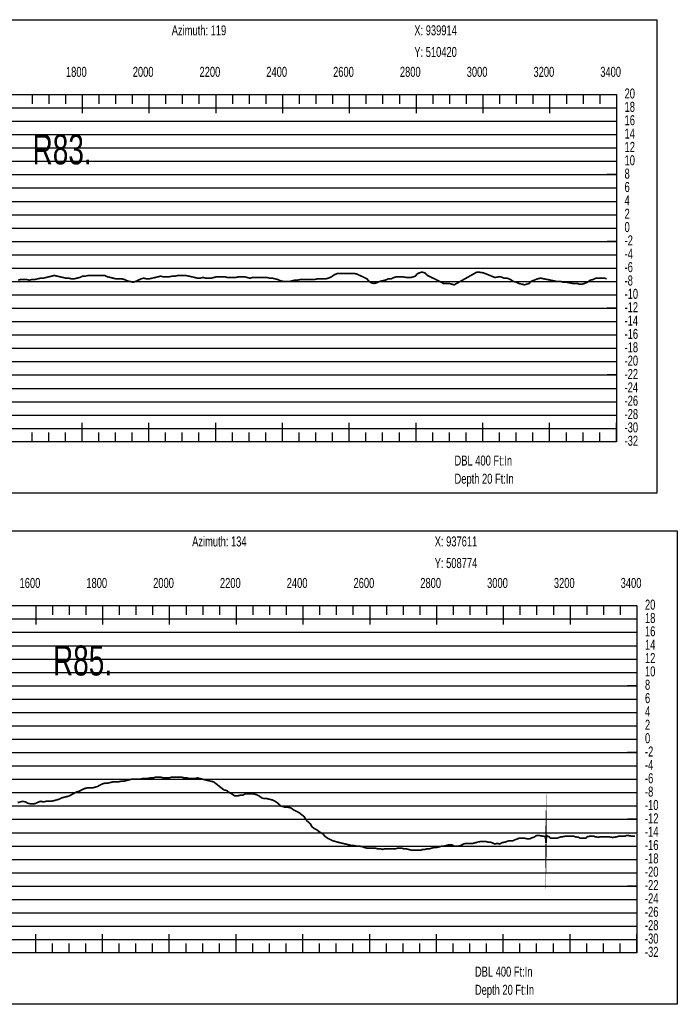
# Model space of a CAD drawing. Header units: inches. Extents: x 471865 to 538526, y 1054316 to 1102451.
# Tile 103 of 131: x 522497 to 524466, y 1075582 to 1078531. Entities that reach past the tile are written whole.
import ezdxf

# ---------------------------------------------------------------- set-up
doc = ezdxf.new("R2010")
doc.units = ezdxf.units.IN
doc.header["$MEASUREMENT"] = 0
for name, color, linetype in [('LABELS', 7, 'Continuous'), ('X_Gr1', 7, 'Continuous'), ('XSECTION', 7, 'Continuous')]:
    doc.layers.add(name, color=color, linetype=linetype)
doc.styles.get("Standard").update_dxf_attribs({"font": 'arial.ttf'})

msp = doc.modelspace()

# ---------------------------------------------------------------- linework, layer by layer
at = {"layer": 'X_Gr1', "color": 6, "linetype": 'Continuous', "lineweight": 18, "true_color": 0xff00ff, "transparency": 33554687, "const_width": 5}
for points in [[(522492.4293435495, 1077750.788173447), (522500.7163335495, 1077752.788173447), (522509.0293035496, 1077752.788173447), (522517.2812835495, 1077752.788173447), (522525.6429135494, 1077750.788173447), (522534.0172135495, 1077752.788173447), (522542.5541035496, 1077752.788173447), (522550.8891335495, 1077754.788173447), (522559.1695135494, 1077756.788173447), (522567.5924835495, 1077756.788173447), (522575.9691035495, 1077758.788173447), (522584.4136735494, 1077760.788173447), (522592.4987935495, 1077762.788173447), (522600.5049935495, 1077764.788173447), (522608.9659935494, 1077762.788173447), (522617.7131535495, 1077760.788173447), (522626.4905635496, 1077758.788173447), (522634.9345135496, 1077756.788173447), (522643.2052535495, 1077756.788173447), (522651.5635735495, 1077754.788173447), (522659.8555635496, 1077754.788173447), (522668.3098735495, 1077756.788173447), (522676.7575735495, 1077758.788173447), (522685.2195535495, 1077762.788173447), (522693.5522635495, 1077762.788173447), (522701.6771235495, 1077764.788173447), (522710.0771435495, 1077764.788173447), (522718.4251135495, 1077764.788173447), (522726.5774535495, 1077764.788173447), (522734.7594435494, 1077764.788173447), (522742.9348235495, 1077764.788173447), (522751.4510935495, 1077764.788173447), (522759.9496735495, 1077760.788173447), (522768.2833635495, 1077758.788173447), (522776.6367835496, 1077756.788173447), (522784.9782435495, 1077754.788173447), (522793.6745135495, 1077754.788173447), (522802.1729335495, 1077754.788173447), (522810.4761835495, 1077752.788173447), (522818.8100635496, 1077748.788173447), (522827.2228635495, 1077746.788173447), (522835.6699435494, 1077744.788173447), (522844.0539835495, 1077746.788173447), (522852.2553535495, 1077750.788173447), (522860.3297535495, 1077754.788173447), (522868.3698735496, 1077756.788173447), (522876.7138235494, 1077754.788173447), (522885.2116935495, 1077754.788173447), (522893.9104435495, 1077756.788173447), (522902.6750835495, 1077758.788173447), (522910.8619735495, 1077760.788173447), (522918.7879735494, 1077762.788173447), (522926.7380035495, 1077760.788173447), (522935.2910435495, 1077760.788173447), (522944.4161035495, 1077760.788173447), (522953.4279735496, 1077762.788173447), (522962.3093135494, 1077762.788173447), (522970.6862935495, 1077764.788173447), (522978.7251735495, 1077764.788173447), (522986.5925435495, 1077764.788173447), (522994.5167035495, 1077764.788173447), (523003.2665635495, 1077762.788173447), (523012.3432835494, 1077760.788173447), (523021.0365435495, 1077758.788173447), (523029.2331235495, 1077756.788173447), (523037.2774835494, 1077756.788173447), (523045.6106635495, 1077758.788173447), (523053.8511735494, 1077756.788173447), (523061.9950735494, 1077756.788173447), (523070.3375335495, 1077756.788173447), (523078.5010835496, 1077758.788173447), (523086.6296235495, 1077760.788173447), (523094.6088835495, 1077760.788173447), (523102.6530535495, 1077760.788173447), (523110.8137235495, 1077760.788173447), (523118.7841335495, 1077758.788173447), (523126.8424835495, 1077758.788173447), (523135.0460035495, 1077758.788173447), (523143.6082435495, 1077758.788173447), (523152.6125235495, 1077760.788173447), (523161.5591335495, 1077760.788173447), (523170.1892235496, 1077760.788173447), (523178.0707835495, 1077758.788173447), (523185.8537735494, 1077756.788173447), (523194.1251335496, 1077758.788173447), (523202.5210435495, 1077758.788173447), (523211.0805135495, 1077758.788173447), (523219.8012335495, 1077758.788173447), (523228.5139135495, 1077758.788173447), (523236.9907035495, 1077758.788173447), (523245.0560835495, 1077756.788173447), (523253.0261135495, 1077756.788173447), (523261.1399635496, 1077754.788173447), (523269.3993335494, 1077752.788173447), (523277.9732535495, 1077748.788173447), (523286.8404835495, 1077746.788173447), (523295.9056435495, 1077746.788173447), (523304.6023435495, 1077746.788173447), (523312.9865535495, 1077748.788173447), (523321.2574635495, 1077750.788173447), (523329.4177435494, 1077750.788173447), (523337.7815935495, 1077752.788173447), (523346.3763335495, 1077752.788173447), (523355.0633935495, 1077752.788173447), (523363.5966135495, 1077752.788173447), (523371.9110235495, 1077752.788173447), (523380.2986235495, 1077752.788173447), (523388.6114935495, 1077754.788173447), (523396.8633835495, 1077754.788173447), (523405.1362535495, 1077754.788173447), (523413.3558235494, 1077754.788173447), (523421.8312835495, 1077756.788173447), (523430.3563735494, 1077760.788173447), (523438.9187835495, 1077766.788173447), (523447.7330635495, 1077770.788173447), (523456.5377035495, 1077770.788173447), (523469.1912135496, 1077770.788173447), (523473.2296235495, 1077770.788173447), (523481.4986635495, 1077770.788173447), (523490.1544735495, 1077770.788173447), (523498.7819835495, 1077770.788173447), (523507.3086135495, 1077768.788173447), (523515.6816735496, 1077764.788173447), (523523.9331335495, 1077760.788173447), (523536.8510135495, 1077754.788173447), (523541.3138735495, 1077748.788173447), (523549.7365835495, 1077742.788173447), (523557.7212735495, 1077740.788173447), (523565.7186435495, 1077742.788173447), (523574.1618035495, 1077746.788173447), (523582.8721835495, 1077748.788173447), (523591.7041635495, 1077750.788173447), (523600.4421335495, 1077754.788173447), (523609.0354535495, 1077754.788173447), (523617.5328035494, 1077758.788173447), (523625.7123035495, 1077760.788173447), (523637.8510235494, 1077760.788173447), (523642.0440735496, 1077760.788173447), (523655.2328435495, 1077758.788173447), (523659.8669435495, 1077758.788173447), (523668.9838035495, 1077758.788173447), (523681.9249635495, 1077762.788173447), (523685.8972935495, 1077768.788173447), (523693.6333935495, 1077772.788173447), (523701.5394035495, 1077774.788173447), (523709.8218135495, 1077772.788173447), (523718.3400235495, 1077764.788173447), (523758.5998935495, 1077744.788173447), (523766.2614535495, 1077740.788173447), (523774.3342535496, 1077740.788173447), (523783.3222835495, 1077740.788173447), (523797.9235835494, 1077736.788173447), (523865.6485235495, 1077774.788173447), (523870.3231735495, 1077774.788173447), (523884.9304035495, 1077772.788173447), (523890.1236935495, 1077770.788173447), (523900.2419735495, 1077766.788173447), (523910.1162235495, 1077762.788173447), (523919.5172735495, 1077758.788173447), (523933.0919935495, 1077760.788173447), (523937.6591335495, 1077760.788173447), (523946.9873335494, 1077756.788173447), (523956.4528635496, 1077756.788173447), (523965.9383835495, 1077752.788173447), (523975.2035535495, 1077746.788173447), (523983.8256035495, 1077744.788173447), (523991.9209935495, 1077740.788173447), (523999.9587835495, 1077738.788173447), (524008.3288135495, 1077736.788173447), (524022.3597735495, 1077740.788173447), (524027.4239535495, 1077746.788173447), (524037.5352335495, 1077750.788173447), (524047.3299235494, 1077754.788173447), (524056.8616635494, 1077756.788173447), (524066.6132135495, 1077754.788173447), (524076.4669835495, 1077752.788173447), (524086.2634335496, 1077750.788173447), (524095.6734835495, 1077748.788173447), (524104.7177335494, 1077746.788173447), (524118.3693635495, 1077746.788173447), (524123.1610235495, 1077744.788173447), (524133.2226135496, 1077744.788173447), (524143.4704535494, 1077742.788173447), (524153.3369835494, 1077740.788173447), (524167.4519835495, 1077740.788173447), (524171.9332135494, 1077738.788173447), (524180.3639935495, 1077738.788173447), (524188.4514135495, 1077740.788173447), (524196.8391835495, 1077744.788173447), (524205.6029435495, 1077750.788173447), (524214.2882235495, 1077752.788173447), (524222.2689035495, 1077756.788173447), (524232.2346635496, 1077756.788173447), (524235.4145335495, 1077756.788173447), (524245.1192135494, 1077756.788173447), (524248.3871935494, 1077756.788173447), (524254.6497535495, 1077754.788173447)], [(522490.7291096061, 1076186.141047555), (522498.4577896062, 1076188.141047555), (522506.2854596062, 1076190.141047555), (522514.1838396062, 1076188.141047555), (522522.1387996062, 1076184.141047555), (522529.9381796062, 1076182.141047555), (522537.6527196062, 1076182.141047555), (522545.4379596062, 1076184.141047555), (522553.1383596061, 1076188.141047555), (522560.7538996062, 1076190.141047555), (522568.3270096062, 1076188.141047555), (522575.9849796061, 1076190.141047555), (522583.9611396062, 1076190.141047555), (522591.8878096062, 1076190.141047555), (522599.6094096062, 1076192.141047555), (522607.0269596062, 1076194.141047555), (522614.4586596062, 1076196.141047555), (522622.0529796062, 1076200.141047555), (522629.7957996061, 1076202.141047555), (522637.6729696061, 1076204.141047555), (522645.2672996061, 1076206.141047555), (522652.6212096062, 1076210.141047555), (522659.9397696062, 1076214.141047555), (522667.2229696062, 1076218.141047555), (522674.8102196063, 1076220.141047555), (522682.6944596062, 1076224.141047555), (522690.7625496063, 1076228.141047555), (522698.9366996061, 1076230.141047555), (522706.9199396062, 1076230.141047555), (522714.6203296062, 1076230.141047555), (522721.9883896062, 1076232.141047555), (522729.1725896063, 1076234.141047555), (522736.5123596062, 1076238.141047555), (522744.0006196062, 1076242.141047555), (522751.7080796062, 1076244.141047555), (522759.4226196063, 1076244.141047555), (522767.3068596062, 1076246.141047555), (522775.6365796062, 1076248.141047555), (522783.9733696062, 1076248.141047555), (522792.1970196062, 1076248.141047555), (522800.1378296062, 1076250.141047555), (522807.9513596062, 1076250.141047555), (522815.8214596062, 1076252.141047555), (522823.7905496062, 1076254.141047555), (522831.7737796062, 1076256.141047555), (522839.6933796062, 1076256.141047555), (522847.7190396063, 1076256.141047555), (522856.0346196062, 1076256.141047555), (522864.1946296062, 1076258.141047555), (522872.1778696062, 1076258.141047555), (522879.9560396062, 1076258.141047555), (522887.5645096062, 1076260.141047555), (522895.3638996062, 1076260.141047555), (522903.2410696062, 1076262.141047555), (522911.4081496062, 1076262.141047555), (522919.6388696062, 1076262.141047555), (522927.7635296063, 1076260.141047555), (522935.7043396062, 1076260.141047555), (522943.3198796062, 1076260.141047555), (522950.8717796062, 1076262.141047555), (522958.4802496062, 1076262.141047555), (522966.2159996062, 1076262.141047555), (522974.1709496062, 1076262.141047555), (522982.0976096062, 1076262.141047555), (522989.9747796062, 1076260.141047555), (522997.7529596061, 1076260.141047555), (523005.4745696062, 1076258.141047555), (523013.2739496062, 1076258.141047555), (523021.0733396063, 1076258.141047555), (523028.9292996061, 1076260.141047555), (523036.9054596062, 1076258.141047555), (523044.8816296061, 1076256.141047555), (523053.0416396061, 1076254.141047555), (523061.3713596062, 1076252.141047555), (523069.8142096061, 1076250.141047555), (523077.9459396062, 1076248.141047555), (523085.6887596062, 1076242.141047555), (523093.1770196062, 1076236.141047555), (523100.6935596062, 1076230.141047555), (523108.6414396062, 1076224.141047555), (523116.7236696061, 1076222.141047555), (523124.5654896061, 1076216.141047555), (523132.4285196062, 1076212.141047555), (523140.3551796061, 1076206.141047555), (523148.4091296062, 1076206.141047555), (523156.5196396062, 1076208.141047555), (523164.5453096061, 1076208.141047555), (523172.6063196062, 1076212.141047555), (523180.4976396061, 1076212.141047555), (523188.6435096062, 1076212.141047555), (523197.1712096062, 1076212.141047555), (523205.5999296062, 1076210.141047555), (523213.9084296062, 1076206.141047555), (523221.7573196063, 1076200.141047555), (523229.4930596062, 1076198.141047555), (523237.3490196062, 1076198.141047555), (523245.2403296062, 1076196.141047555), (523253.3932696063, 1076194.141047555), (523261.7795596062, 1076190.141047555), (523270.2577696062, 1076184.141047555), (523278.2834296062, 1076176.141047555), (523285.7080496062, 1076174.141047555), (523293.2387396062, 1076172.141047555), (523301.0239896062, 1076172.141047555), (523309.0920696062, 1076170.141047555), (523317.3157296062, 1076164.141047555), (523325.3130996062, 1076160.141047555), (523333.2397696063, 1076156.141047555), (523341.0037996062, 1076150.141047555), (523348.7183396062, 1076144.141047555), (523356.2914496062, 1076132.141047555), (523367.6475896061, 1076122.141047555), (523371.6427396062, 1076114.141047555), (523379.5481896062, 1076108.141047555), (523387.3334396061, 1076104.141047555), (523394.7368496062, 1076098.141047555), (523405.8101396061, 1076092.141047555), (523409.8194396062, 1076086.141047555), (523417.8450996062, 1076080.141047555), (523425.9061196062, 1076076.141047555), (523433.5357996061, 1076072.141047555), (523440.6210096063, 1076070.141047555), (523447.8547096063, 1076068.141047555), (523455.5763196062, 1076066.141047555), (523463.9201796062, 1076064.141047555), (523472.5963796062, 1076062.141047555), (523480.8553796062, 1076060.141047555), (523488.8527596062, 1076058.141047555), (523496.4824396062, 1076058.141047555), (523504.2111196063, 1076056.141047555), (523512.1236396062, 1076056.141047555), (523523.8898996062, 1076054.141047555), (523527.9416196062, 1076052.141047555), (523535.9248596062, 1076050.141047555), (523543.9434496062, 1076050.141047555), (523551.9973996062, 1076050.141047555), (523559.8038596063, 1076050.141047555), (523567.6739496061, 1076048.141047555), (523575.7632596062, 1076048.141047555), (523583.9869096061, 1076046.141047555), (523591.9135696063, 1076048.141047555), (523599.5644696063, 1076048.141047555), (523607.3355696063, 1076048.141047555), (523615.1490996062, 1076048.141047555), (523623.1040496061, 1076048.141047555), (523631.0377896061, 1076050.141047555), (523638.6038296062, 1076050.141047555), (523645.9718896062, 1076048.141047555), (523653.1631596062, 1076048.141047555), (523660.5029296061, 1076046.141047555), (523667.9416996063, 1076044.141047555), (523675.1612596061, 1076044.141047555), (523682.3595996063, 1076044.141047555), (523689.2892496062, 1076044.141047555), (523699.5917896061, 1076044.141047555), (523703.2758196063, 1076046.141047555), (523710.6792296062, 1076046.141047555), (523718.1109196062, 1076048.141047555), (523725.1254196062, 1076048.141047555), (523732.1894196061, 1076050.141047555), (523739.6281796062, 1076052.141047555), (523747.1800796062, 1076052.141047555), (523754.6400596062, 1076054.141047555), (523761.7818396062, 1076056.141047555), (523768.8316896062, 1076056.141047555), (523775.9381096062, 1076058.141047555), (523782.9808996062, 1076060.141047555), (523790.0731796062, 1076060.141047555), (523797.2856696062, 1076056.141047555), (523804.6890796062, 1076056.141047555), (523811.8732796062, 1076056.141047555), (523818.5625096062, 1076058.141047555), (523825.4285196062, 1076062.141047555), (523832.6975796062, 1076064.141047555), (523844.0819896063, 1076064.141047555), (523847.7377396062, 1076064.141047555), (523854.7451596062, 1076064.141047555), (523861.7384496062, 1076066.141047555), (523868.7883096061, 1076068.141047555), (523880.1373696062, 1076070.141047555), (523883.9345296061, 1076070.141047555), (523891.1611596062, 1076070.141047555), (523898.0342396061, 1076068.141047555), (523904.8578196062, 1076068.141047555), (523916.0230396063, 1076064.141047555), (523919.8696996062, 1076062.141047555), (523927.2448196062, 1076064.141047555), (523934.1815396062, 1076062.141047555), (523940.8919796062, 1076066.141047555), (523951.8662796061, 1076068.141047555), (523955.8048696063, 1076070.141047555), (523963.5335396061, 1076072.141047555), (523974.5997596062, 1076072.141047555), (523978.1777196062, 1076074.141047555), (523988.9328196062, 1076078.141047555), (523992.6168396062, 1076080.141047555), (523999.8576196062, 1076080.141047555), (524007.2610296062, 1076080.141047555), (524014.6573596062, 1076078.141047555), (524025.5185196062, 1076078.141047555), (524028.9762796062, 1076080.141047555), (524035.7291496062, 1076082.141047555), (524046.0387596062, 1076088.141047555), (524049.6096496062, 1076088.141047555), (524060.3647496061, 1076086.141047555), (524064.0134196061, 1076086.141047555), (524071.1834796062, 1076084.141047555), (524072.5623396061, 1076070.141047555), (524072.6047596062, 1076068.141047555), (524072.8098196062, 1076068.141047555), (524072.8946796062, 1076072.141047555), (524072.9653896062, 1076066.141047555), (524073.1987296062, 1076066.141047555), (524073.2482296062, 1076074.141047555), (524073.8634096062, 1076078.141047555), (524074.2806096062, 1076080.141047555), (524074.4078896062, 1076084.141047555), (524074.5068796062, 1076088.141047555), (524074.6200196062, 1076088.141047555), (524074.7048696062, 1076086.141047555), (524082.2567696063, 1076084.141047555), (524085.9832196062, 1076080.141047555), (524096.9080196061, 1076080.141047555), (524100.5213396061, 1076080.141047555), (524107.6772596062, 1076080.141047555), (524118.9697596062, 1076084.141047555), (524122.8305596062, 1076084.141047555), (524134.2220496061, 1076086.141047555), (524137.8565796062, 1076086.141047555), (524144.8427896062, 1076086.141047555), (524155.3291896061, 1076086.141047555), (524159.0132096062, 1076084.141047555), (524170.3481296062, 1076082.141047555), (524174.1947996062, 1076080.141047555), (524181.6830596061, 1076080.141047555), (524192.7209896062, 1076080.141047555), (524196.3060196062, 1076084.141047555), (524207.3934596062, 1076086.141047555), (524215.4049796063, 1076086.141047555), (524219.3859896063, 1076084.141047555), (524230.9683996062, 1076082.141047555), (524234.7443496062, 1076084.141047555), (524246.4611096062, 1076084.141047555), (524254.5291996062, 1076084.141047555), (524258.5809196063, 1076084.141047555), (524270.7148696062, 1076082.141047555), (524274.7807296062, 1076082.141047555), (524286.9712596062, 1076084.141047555), (524291.1078296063, 1076086.141047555), (524299.0981396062, 1076086.141047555), (524310.7441896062, 1076086.141047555), (524314.7393396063, 1076088.141047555), (524327.0571396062, 1076086.141047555), (524331.1724996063, 1076086.141047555), (524339.0425996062, 1076086.141047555)]]:
    msp.add_lwpolyline(points, dxfattribs=at)
at = {"layer": 'XSECTION', "color": 18, "linetype": 'Continuous', "true_color": 0x000000}
for points in [[(520762.5365935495, 1078530.788173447), (524404.9365935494, 1078530.788173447), (524404.9365935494, 1077112.788173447), (520762.5365935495, 1077112.788173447), (520762.5365935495, 1078530.788173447)], [(520883.7365935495, 1078306.788173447), (524283.7365935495, 1078306.788173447), (524283.7365935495, 1077266.788173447), (520883.7365935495, 1077266.788173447), (520883.7365935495, 1078306.788173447)], [(522533.7365935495, 1078306.788173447), (522533.7365935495, 1078278.788173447)], [(522583.7365935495, 1078306.788173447), (522583.7365935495, 1078278.788173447)], [(522633.7365935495, 1078306.788173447), (522633.7365935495, 1078278.788173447)], [(522683.7365935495, 1078306.788173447), (522683.7365935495, 1078250.388173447)], [(522683.7365935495, 1078306.788173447), (522683.7365935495, 1078278.788173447)], [(522733.7365935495, 1078306.788173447), (522733.7365935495, 1078278.788173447)], [(522783.7365935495, 1078306.788173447), (522783.7365935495, 1078278.788173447)], [(522833.7365935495, 1078306.788173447), (522833.7365935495, 1078278.788173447)], [(522883.7365935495, 1078306.788173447), (522883.7365935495, 1078250.388173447)], [(522883.7365935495, 1078306.788173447), (522883.7365935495, 1078278.788173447)], [(522933.7365935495, 1078306.788173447), (522933.7365935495, 1078278.788173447)], [(522983.7365935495, 1078306.788173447), (522983.7365935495, 1078278.788173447)], [(523033.7365935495, 1078306.788173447), (523033.7365935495, 1078278.788173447)], [(523083.7365935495, 1078306.788173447), (523083.7365935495, 1078250.388173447)], [(523083.7365935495, 1078306.788173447), (523083.7365935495, 1078278.788173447)], [(523133.7365935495, 1078306.788173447), (523133.7365935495, 1078278.788173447)], [(523183.7365935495, 1078306.788173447), (523183.7365935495, 1078278.788173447)], [(523233.7365935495, 1078306.788173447), (523233.7365935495, 1078278.788173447)], [(523283.7365935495, 1078306.788173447), (523283.7365935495, 1078250.388173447)], [(523283.7365935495, 1078306.788173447), (523283.7365935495, 1078278.788173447)], [(523333.7365935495, 1078306.788173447), (523333.7365935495, 1078278.788173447)], [(523383.7365935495, 1078306.788173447), (523383.7365935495, 1078278.788173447)], [(523433.7365935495, 1078306.788173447), (523433.7365935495, 1078278.788173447)], [(523483.7365935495, 1078306.788173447), (523483.7365935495, 1078250.388173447)], [(523483.7365935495, 1078306.788173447), (523483.7365935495, 1078278.788173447)], [(523533.7365935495, 1078306.788173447), (523533.7365935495, 1078278.788173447)], [(523583.7365935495, 1078306.788173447), (523583.7365935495, 1078278.788173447)], [(523633.7365935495, 1078306.788173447), (523633.7365935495, 1078278.788173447)], [(523683.7365935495, 1078306.788173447), (523683.7365935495, 1078250.388173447)], [(523683.7365935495, 1078306.788173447), (523683.7365935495, 1078278.788173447)], [(523733.7365935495, 1078306.788173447), (523733.7365935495, 1078278.788173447)], [(523783.7365935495, 1078306.788173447), (523783.7365935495, 1078278.788173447)], [(523833.7365935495, 1078306.788173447), (523833.7365935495, 1078278.788173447)], [(523883.7365935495, 1078306.788173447), (523883.7365935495, 1078250.388173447)], [(523883.7365935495, 1078306.788173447), (523883.7365935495, 1078278.788173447)], [(523933.7365935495, 1078306.788173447), (523933.7365935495, 1078278.788173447)], [(523983.7365935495, 1078306.788173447), (523983.7365935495, 1078278.788173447)], [(524033.7365935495, 1078306.788173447), (524033.7365935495, 1078278.788173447)], [(524083.7365935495, 1078306.788173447), (524083.7365935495, 1078250.388173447)], [(524083.7365935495, 1078306.788173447), (524083.7365935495, 1078278.788173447)], [(524133.7365935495, 1078306.788173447), (524133.7365935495, 1078278.788173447)], [(524183.7365935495, 1078306.788173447), (524183.7365935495, 1078278.788173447)], [(524233.7365935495, 1078306.788173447), (524233.7365935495, 1078278.788173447)], [(524283.7365935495, 1078306.788173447), (524283.7365935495, 1078250.388173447)], [(524283.7365935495, 1078306.788173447), (524283.7365935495, 1078278.788173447)], [(524283.7365935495, 1078066.788173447), (524255.7365935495, 1078066.788173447)], [(524283.7365935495, 1077866.788173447), (524255.7365935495, 1077866.788173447)], [(524283.7365935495, 1077666.788173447), (524255.7365935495, 1077666.788173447)], [(524283.7365935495, 1077466.788173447), (524255.7365935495, 1077466.788173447)], [(522683.7365935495, 1077266.788173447), (522683.7365935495, 1077323.188173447)], [(522883.7365935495, 1077266.788173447), (522883.7365935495, 1077323.188173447)], [(523083.7365935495, 1077266.788173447), (523083.7365935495, 1077323.188173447)], [(523283.7365935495, 1077266.788173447), (523283.7365935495, 1077323.188173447)], [(523483.7365935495, 1077266.788173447), (523483.7365935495, 1077323.188173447)], [(523683.7365935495, 1077266.788173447), (523683.7365935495, 1077323.188173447)], [(523883.7365935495, 1077266.788173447), (523883.7365935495, 1077323.188173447)], [(524083.7365935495, 1077266.788173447), (524083.7365935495, 1077323.188173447)], [(524283.7365935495, 1077266.788173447), (524283.7365935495, 1077323.188173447)], [(522533.7365935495, 1077266.788173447), (522533.7365935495, 1077294.788173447)], [(522583.7365935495, 1077266.788173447), (522583.7365935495, 1077294.788173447)], [(522633.7365935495, 1077266.788173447), (522633.7365935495, 1077294.788173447)], [(522683.7365935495, 1077266.788173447), (522683.7365935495, 1077294.788173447)], [(522733.7365935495, 1077266.788173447), (522733.7365935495, 1077294.788173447)], [(522783.7365935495, 1077266.788173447), (522783.7365935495, 1077294.788173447)], [(522833.7365935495, 1077266.788173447), (522833.7365935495, 1077294.788173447)], [(522883.7365935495, 1077266.788173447), (522883.7365935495, 1077294.788173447)], [(522933.7365935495, 1077266.788173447), (522933.7365935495, 1077294.788173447)], [(522983.7365935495, 1077266.788173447), (522983.7365935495, 1077294.788173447)], [(523033.7365935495, 1077266.788173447), (523033.7365935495, 1077294.788173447)], [(523083.7365935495, 1077266.788173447), (523083.7365935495, 1077294.788173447)], [(523133.7365935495, 1077266.788173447), (523133.7365935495, 1077294.788173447)], [(523183.7365935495, 1077266.788173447), (523183.7365935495, 1077294.788173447)], [(523233.7365935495, 1077266.788173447), (523233.7365935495, 1077294.788173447)], [(523283.7365935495, 1077266.788173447), (523283.7365935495, 1077294.788173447)], [(523333.7365935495, 1077266.788173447), (523333.7365935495, 1077294.788173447)], [(523383.7365935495, 1077266.788173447), (523383.7365935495, 1077294.788173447)], [(523433.7365935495, 1077266.788173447), (523433.7365935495, 1077294.788173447)], [(523483.7365935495, 1077266.788173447), (523483.7365935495, 1077294.788173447)], [(523533.7365935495, 1077266.788173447), (523533.7365935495, 1077294.788173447)], [(523583.7365935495, 1077266.788173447), (523583.7365935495, 1077294.788173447)], [(523633.7365935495, 1077266.788173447), (523633.7365935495, 1077294.788173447)], [(523683.7365935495, 1077266.788173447), (523683.7365935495, 1077294.788173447)], [(523733.7365935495, 1077266.788173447), (523733.7365935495, 1077294.788173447)], [(523783.7365935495, 1077266.788173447), (523783.7365935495, 1077294.788173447)], [(523833.7365935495, 1077266.788173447), (523833.7365935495, 1077294.788173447)], [(523883.7365935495, 1077266.788173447), (523883.7365935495, 1077294.788173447)], [(523933.7365935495, 1077266.788173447), (523933.7365935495, 1077294.788173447)], [(523983.7365935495, 1077266.788173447), (523983.7365935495, 1077294.788173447)], [(524033.7365935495, 1077266.788173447), (524033.7365935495, 1077294.788173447)], [(524083.7365935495, 1077266.788173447), (524083.7365935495, 1077294.788173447)], [(524133.7365935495, 1077266.788173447), (524133.7365935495, 1077294.788173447)], [(524183.7365935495, 1077266.788173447), (524183.7365935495, 1077294.788173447)], [(524233.7365935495, 1077266.788173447), (524233.7365935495, 1077294.788173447)], [(524283.7365935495, 1077266.788173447), (524283.7365935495, 1077294.788173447)], [(520823.6311096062, 1077000.141047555), (524466.0311096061, 1077000.141047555), (524466.0311096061, 1075582.141047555), (520823.6311096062, 1075582.141047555), (520823.6311096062, 1077000.141047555)], [(520944.8311096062, 1076776.141047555), (524344.8311096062, 1076776.141047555), (524344.8311096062, 1075736.141047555), (520944.8311096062, 1075736.141047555), (520944.8311096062, 1076776.141047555)], [(522544.8311096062, 1076776.141047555), (522544.8311096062, 1076719.741047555)], [(522544.8311096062, 1076776.141047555), (522544.8311096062, 1076748.141047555)], [(522594.8311096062, 1076776.141047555), (522594.8311096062, 1076748.141047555)], [(522644.8311096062, 1076776.141047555), (522644.8311096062, 1076748.141047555)], [(522694.8311096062, 1076776.141047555), (522694.8311096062, 1076748.141047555)], [(522744.8311096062, 1076776.141047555), (522744.8311096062, 1076719.741047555)], [(522744.8311096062, 1076776.141047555), (522744.8311096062, 1076748.141047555)], [(522794.8311096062, 1076776.141047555), (522794.8311096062, 1076748.141047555)], [(522844.8311096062, 1076776.141047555), (522844.8311096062, 1076748.141047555)], [(522894.8311096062, 1076776.141047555), (522894.8311096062, 1076748.141047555)], [(522944.8311096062, 1076776.141047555), (522944.8311096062, 1076719.741047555)], [(522944.8311096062, 1076776.141047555), (522944.8311096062, 1076748.141047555)], [(522994.8311096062, 1076776.141047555), (522994.8311096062, 1076748.141047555)], [(523044.8311096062, 1076776.141047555), (523044.8311096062, 1076748.141047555)], [(523094.8311096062, 1076776.141047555), (523094.8311096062, 1076748.141047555)], [(523144.8311096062, 1076776.141047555), (523144.8311096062, 1076719.741047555)], [(523144.8311096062, 1076776.141047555), (523144.8311096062, 1076748.141047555)], [(523194.8311096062, 1076776.141047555), (523194.8311096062, 1076748.141047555)], [(523244.8311096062, 1076776.141047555), (523244.8311096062, 1076748.141047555)], [(523294.8311096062, 1076776.141047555), (523294.8311096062, 1076748.141047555)], [(523344.8311096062, 1076776.141047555), (523344.8311096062, 1076719.741047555)], [(523344.8311096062, 1076776.141047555), (523344.8311096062, 1076748.141047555)], [(523394.8311096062, 1076776.141047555), (523394.8311096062, 1076748.141047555)], [(523444.8311096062, 1076776.141047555), (523444.8311096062, 1076748.141047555)], [(523494.8311096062, 1076776.141047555), (523494.8311096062, 1076748.141047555)], [(523544.8311096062, 1076776.141047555), (523544.8311096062, 1076719.741047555)], [(523544.8311096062, 1076776.141047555), (523544.8311096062, 1076748.141047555)], [(523594.8311096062, 1076776.141047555), (523594.8311096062, 1076748.141047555)], [(523644.8311096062, 1076776.141047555), (523644.8311096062, 1076748.141047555)], [(523694.8311096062, 1076776.141047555), (523694.8311096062, 1076748.141047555)], [(523744.8311096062, 1076776.141047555), (523744.8311096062, 1076719.741047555)], [(523744.8311096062, 1076776.141047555), (523744.8311096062, 1076748.141047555)], [(523794.8311096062, 1076776.141047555), (523794.8311096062, 1076748.141047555)], [(523844.8311096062, 1076776.141047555), (523844.8311096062, 1076748.141047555)], [(523894.8311096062, 1076776.141047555), (523894.8311096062, 1076748.141047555)], [(523944.8311096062, 1076776.141047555), (523944.8311096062, 1076719.741047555)], [(523944.8311096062, 1076776.141047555), (523944.8311096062, 1076748.141047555)], [(523994.8311096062, 1076776.141047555), (523994.8311096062, 1076748.141047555)], [(524044.8311096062, 1076776.141047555), (524044.8311096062, 1076748.141047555)], [(524094.8311096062, 1076776.141047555), (524094.8311096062, 1076748.141047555)], [(524144.8311096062, 1076776.141047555), (524144.8311096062, 1076719.741047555)], [(524144.8311096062, 1076776.141047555), (524144.8311096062, 1076748.141047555)], [(524194.8311096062, 1076776.141047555), (524194.8311096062, 1076748.141047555)], [(524244.8311096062, 1076776.141047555), (524244.8311096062, 1076748.141047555)], [(524294.8311096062, 1076776.141047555), (524294.8311096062, 1076748.141047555)], [(524344.8311096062, 1076776.141047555), (524344.8311096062, 1076719.741047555)], [(524344.8311096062, 1076776.141047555), (524344.8311096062, 1076748.141047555)], [(524344.8311096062, 1076536.141047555), (524316.8311096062, 1076536.141047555)], [(524344.8311096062, 1076336.141047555), (524316.8311096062, 1076336.141047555)], [(524344.8311096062, 1076136.141047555), (524316.8311096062, 1076136.141047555)], [(524344.8311096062, 1075936.141047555), (524316.8311096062, 1075936.141047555)], [(522544.8311096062, 1075736.141047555), (522544.8311096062, 1075792.541047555)], [(522744.8311096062, 1075736.141047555), (522744.8311096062, 1075792.541047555)], [(522944.8311096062, 1075736.141047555), (522944.8311096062, 1075792.541047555)], [(523144.8311096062, 1075736.141047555), (523144.8311096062, 1075792.541047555)], [(523344.8311096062, 1075736.141047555), (523344.8311096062, 1075792.541047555)], [(523544.8311096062, 1075736.141047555), (523544.8311096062, 1075792.541047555)], [(523744.8311096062, 1075736.141047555), (523744.8311096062, 1075792.541047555)], [(523944.8311096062, 1075736.141047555), (523944.8311096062, 1075792.541047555)], [(524144.8311096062, 1075736.141047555), (524144.8311096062, 1075792.541047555)], [(524344.8311096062, 1075736.141047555), (524344.8311096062, 1075792.541047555)], [(522544.8311096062, 1075736.141047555), (522544.8311096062, 1075764.141047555)], [(522594.8311096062, 1075736.141047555), (522594.8311096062, 1075764.141047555)], [(522644.8311096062, 1075736.141047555), (522644.8311096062, 1075764.141047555)], [(522694.8311096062, 1075736.141047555), (522694.8311096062, 1075764.141047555)], [(522744.8311096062, 1075736.141047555), (522744.8311096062, 1075764.141047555)], [(522794.8311096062, 1075736.141047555), (522794.8311096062, 1075764.141047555)], [(522844.8311096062, 1075736.141047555), (522844.8311096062, 1075764.141047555)], [(522894.8311096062, 1075736.141047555), (522894.8311096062, 1075764.141047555)], [(522944.8311096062, 1075736.141047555), (522944.8311096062, 1075764.141047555)], [(522994.8311096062, 1075736.141047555), (522994.8311096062, 1075764.141047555)], [(523044.8311096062, 1075736.141047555), (523044.8311096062, 1075764.141047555)], [(523094.8311096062, 1075736.141047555), (523094.8311096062, 1075764.141047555)], [(523144.8311096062, 1075736.141047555), (523144.8311096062, 1075764.141047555)], [(523194.8311096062, 1075736.141047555), (523194.8311096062, 1075764.141047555)], [(523244.8311096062, 1075736.141047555), (523244.8311096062, 1075764.141047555)], [(523294.8311096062, 1075736.141047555), (523294.8311096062, 1075764.141047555)], [(523344.8311096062, 1075736.141047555), (523344.8311096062, 1075764.141047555)], [(523394.8311096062, 1075736.141047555), (523394.8311096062, 1075764.141047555)], [(523444.8311096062, 1075736.141047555), (523444.8311096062, 1075764.141047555)], [(523494.8311096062, 1075736.141047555), (523494.8311096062, 1075764.141047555)], [(523544.8311096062, 1075736.141047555), (523544.8311096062, 1075764.141047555)], [(523594.8311096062, 1075736.141047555), (523594.8311096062, 1075764.141047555)], [(523644.8311096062, 1075736.141047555), (523644.8311096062, 1075764.141047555)], [(523694.8311096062, 1075736.141047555), (523694.8311096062, 1075764.141047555)], [(523744.8311096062, 1075736.141047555), (523744.8311096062, 1075764.141047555)], [(523794.8311096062, 1075736.141047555), (523794.8311096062, 1075764.141047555)], [(523844.8311096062, 1075736.141047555), (523844.8311096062, 1075764.141047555)], [(523894.8311096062, 1075736.141047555), (523894.8311096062, 1075764.141047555)], [(523944.8311096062, 1075736.141047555), (523944.8311096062, 1075764.141047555)], [(523994.8311096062, 1075736.141047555), (523994.8311096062, 1075764.141047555)], [(524044.8311096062, 1075736.141047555), (524044.8311096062, 1075764.141047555)], [(524094.8311096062, 1075736.141047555), (524094.8311096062, 1075764.141047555)], [(524144.8311096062, 1075736.141047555), (524144.8311096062, 1075764.141047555)], [(524194.8311096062, 1075736.141047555), (524194.8311096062, 1075764.141047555)], [(524244.8311096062, 1075736.141047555), (524244.8311096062, 1075764.141047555)], [(524294.8311096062, 1075736.141047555), (524294.8311096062, 1075764.141047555)], [(524344.8311096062, 1075736.141047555), (524344.8311096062, 1075764.141047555)]]:
    msp.add_lwpolyline(points, dxfattribs=at)
at = {"layer": 'XSECTION', "color": 18, "true_color": 0x000000}
for points in [[(520883.7365935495, 1078266.788173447), (524283.7365935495, 1078266.788173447)], [(520883.7365935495, 1078226.788173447), (524283.7365935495, 1078226.788173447)], [(520883.7365935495, 1078186.788173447), (524283.7365935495, 1078186.788173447)], [(520883.7365935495, 1078146.788173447), (524283.7365935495, 1078146.788173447)], [(520883.7365935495, 1078106.788173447), (524283.7365935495, 1078106.788173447)], [(520883.7365935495, 1078066.788173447), (524283.7365935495, 1078066.788173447)], [(520883.7365935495, 1078026.788173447), (524283.7365935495, 1078026.788173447)], [(520883.7365935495, 1077986.788173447), (524283.7365935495, 1077986.788173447)], [(520883.7365935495, 1077946.788173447), (524283.7365935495, 1077946.788173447)], [(520883.7365935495, 1077906.788173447), (524283.7365935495, 1077906.788173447)], [(520883.7365935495, 1077866.788173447), (524283.7365935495, 1077866.788173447)], [(520883.7365935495, 1077826.788173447), (524283.7365935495, 1077826.788173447)], [(520883.7365935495, 1077786.788173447), (524283.7365935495, 1077786.788173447)], [(520883.7365935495, 1077746.788173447), (524283.7365935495, 1077746.788173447)], [(520883.7365935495, 1077706.788173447), (524283.7365935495, 1077706.788173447)], [(520883.7365935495, 1077666.788173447), (524283.7365935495, 1077666.788173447)], [(520883.7365935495, 1077626.788173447), (524283.7365935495, 1077626.788173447)], [(520883.7365935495, 1077586.788173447), (524283.7365935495, 1077586.788173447)], [(520883.7365935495, 1077546.788173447), (524283.7365935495, 1077546.788173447)], [(520883.7365935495, 1077506.788173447), (524283.7365935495, 1077506.788173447)], [(520883.7365935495, 1077466.788173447), (524283.7365935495, 1077466.788173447)], [(520883.7365935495, 1077426.788173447), (524283.7365935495, 1077426.788173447)], [(520883.7365935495, 1077386.788173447), (524283.7365935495, 1077386.788173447)], [(520883.7365935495, 1077346.788173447), (524283.7365935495, 1077346.788173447)], [(520883.7365935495, 1077306.788173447), (524283.7365935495, 1077306.788173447)], [(520944.8311096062, 1076736.141047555), (524344.8311096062, 1076736.141047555)], [(520944.8311096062, 1076696.141047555), (524344.8311096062, 1076696.141047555)], [(520944.8311096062, 1076656.141047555), (524344.8311096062, 1076656.141047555)], [(520944.8311096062, 1076616.141047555), (524344.8311096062, 1076616.141047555)], [(520944.8311096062, 1076576.141047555), (524344.8311096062, 1076576.141047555)], [(520944.8311096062, 1076536.141047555), (524344.8311096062, 1076536.141047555)], [(520944.8311096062, 1076496.141047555), (524344.8311096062, 1076496.141047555)], [(520944.8311096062, 1076456.141047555), (524344.8311096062, 1076456.141047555)], [(520944.8311096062, 1076416.141047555), (524344.8311096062, 1076416.141047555)], [(520944.8311096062, 1076376.141047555), (524344.8311096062, 1076376.141047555)], [(520944.8311096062, 1076336.141047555), (524344.8311096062, 1076336.141047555)], [(520944.8311096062, 1076296.141047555), (524344.8311096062, 1076296.141047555)], [(520944.8311096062, 1076256.141047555), (524344.8311096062, 1076256.141047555)], [(520944.8311096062, 1076216.141047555), (524344.8311096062, 1076216.141047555)], [(520944.8311096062, 1076176.141047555), (524344.8311096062, 1076176.141047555)], [(520944.8311096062, 1076136.141047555), (524344.8311096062, 1076136.141047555)], [(520944.8311096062, 1076096.141047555), (524344.8311096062, 1076096.141047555)], [(520944.8311096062, 1076056.141047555), (524344.8311096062, 1076056.141047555)], [(520944.8311096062, 1076016.141047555), (524344.8311096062, 1076016.141047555)], [(520944.8311096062, 1075976.141047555), (524344.8311096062, 1075976.141047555)], [(520944.8311096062, 1075936.141047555), (524344.8311096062, 1075936.141047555)], [(520944.8311096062, 1075896.141047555), (524344.8311096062, 1075896.141047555)], [(520944.8311096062, 1075856.141047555), (524344.8311096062, 1075856.141047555)], [(520944.8311096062, 1075816.141047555), (524344.8311096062, 1075816.141047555)], [(520944.8311096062, 1075776.141047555), (524344.8311096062, 1075776.141047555)]]:
    msp.add_lwpolyline(points, dxfattribs=at)

# ---------------------------------------------------------------- texts
at = {"layer": 'LABELS', "color": 18, "true_color": 0x000000, "width": 0.666666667}
for s, height, p in [('Azimuth: 119', 30, (522952.1365935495, 1078483.988173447)), ('X: 939914', 30, (523678.5365935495, 1078483.988173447)), ('Y: 510420', 30, (523678.5365935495, 1078419.188173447)), ('1800', 30, (522635.3365935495, 1078359.588173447)), ('2000', 30, (522835.3365935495, 1078359.588173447)), ('2200', 30, (523035.3365935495, 1078359.588173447)), ('2400', 30, (523235.3365935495, 1078359.588173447)), ('2600', 30, (523435.3365935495, 1078359.588173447)), ('2800', 30, (523635.3365935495, 1078359.588173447)), ('3000', 30, (523835.3365935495, 1078359.588173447)), ('3200', 30, (524035.3365935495, 1078359.588173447)), ('3400', 30, (524235.3365935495, 1078359.588173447)), ('20', 30, (524308.1365935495, 1078294.788173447)), ('18', 30, (524308.1365935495, 1078254.788173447)), ('16', 30, (524308.1365935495, 1078214.788173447)), ('14', 30, (524308.1365935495, 1078174.788173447)), ('R83.', 90, (522535.3365935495, 1078097.588173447)), ('12', 30, (524308.1365935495, 1078134.788173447)), ('10', 30, (524308.1365935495, 1078094.788173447)), ('8', 30, (524308.1365935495, 1078054.788173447)), ('6', 30, (524308.1365935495, 1078014.788173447)), ('4', 30, (524308.1365935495, 1077974.788173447)), ('2', 30, (524308.1365935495, 1077934.788173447)), ('0', 30, (524308.1365935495, 1077894.788173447)), ('-2', 30, (524308.1365935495, 1077854.788173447)), ('-4', 30, (524308.1365935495, 1077814.788173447)), ('-6', 30, (524308.1365935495, 1077774.788173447)), ('-8', 30, (524308.1365935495, 1077734.788173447)), ('-10', 30, (524308.1365935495, 1077694.788173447)), ('-12', 30, (524308.1365935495, 1077654.788173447)), ('-14', 30, (524308.1365935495, 1077614.788173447)), ('-16', 30, (524308.1365935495, 1077574.788173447)), ('-18', 30, (524308.1365935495, 1077534.788173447)), ('-20', 30, (524308.1365935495, 1077494.788173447)), ('-22', 30, (524308.1365935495, 1077454.788173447)), ('-24', 30, (524308.1365935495, 1077414.788173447)), ('-26', 30, (524308.1365935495, 1077374.788173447)), ('-28', 30, (524308.1365935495, 1077334.788173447)), ('-30', 30, (524308.1365935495, 1077294.788173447)), ('-32', 30, (524308.1365935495, 1077254.788173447)), ('DBL 400 Ft:In', 30, (523798.9365935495, 1077195.588173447)), ('Depth 20 Ft:In', 30, (523798.9365935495, 1077141.188173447)), ('Azimuth: 134', 30, (523013.2311096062, 1076953.341047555)), ('X: 937611', 30, (523739.6311096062, 1076953.341047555)), ('Y: 508774', 30, (523739.6311096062, 1076888.541047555)), ('1600', 30, (522496.4311096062, 1076828.941047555)), ('1800', 30, (522696.4311096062, 1076828.941047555)), ('2000', 30, (522896.4311096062, 1076828.941047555)), ('2200', 30, (523096.4311096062, 1076828.941047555)), ('2400', 30, (523296.4311096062, 1076828.941047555)), ('2600', 30, (523496.4311096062, 1076828.941047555)), ('2800', 30, (523696.4311096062, 1076828.941047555)), ('3000', 30, (523896.4311096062, 1076828.941047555)), ('3200', 30, (524096.4311096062, 1076828.941047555)), ('3400', 30, (524296.4311096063, 1076828.941047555)), ('20', 30, (524369.2311096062, 1076764.141047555)), ('18', 30, (524369.2311096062, 1076724.141047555)), ('16', 30, (524369.2311096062, 1076684.141047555)), ('14', 30, (524369.2311096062, 1076644.141047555)), ('R85.', 90, (522596.4311096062, 1076566.941047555)), ('12', 30, (524369.2311096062, 1076604.141047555)), ('10', 30, (524369.2311096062, 1076564.141047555)), ('8', 30, (524369.2311096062, 1076524.141047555)), ('6', 30, (524369.2311096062, 1076484.141047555)), ('4', 30, (524369.2311096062, 1076444.141047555)), ('2', 30, (524369.2311096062, 1076404.141047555)), ('0', 30, (524369.2311096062, 1076364.141047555)), ('-2', 30, (524369.2311096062, 1076324.141047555)), ('-4', 30, (524369.2311096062, 1076284.141047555)), ('-6', 30, (524369.2311096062, 1076244.141047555)), ('-8', 30, (524369.2311096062, 1076204.141047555)), ('-10', 30, (524369.2311096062, 1076164.141047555)), ('-12', 30, (524369.2311096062, 1076124.141047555)), ('-14', 30, (524369.2311096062, 1076084.141047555)), ('-16', 30, (524369.2311096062, 1076044.141047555)), ('-18', 30, (524369.2311096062, 1076004.141047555)), ('-20', 30, (524369.2311096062, 1075964.141047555)), ('-22', 30, (524369.2311096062, 1075924.141047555)), ('-24', 30, (524369.2311096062, 1075884.141047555)), ('-26', 30, (524369.2311096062, 1075844.141047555)), ('-28', 30, (524369.2311096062, 1075804.141047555)), ('-30', 30, (524369.2311096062, 1075764.141047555)), ('-32', 30, (524369.2311096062, 1075724.141047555)), ('DBL 400 Ft:In', 30, (523860.0311096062, 1075664.941047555)), ('Depth 20 Ft:In', 30, (523860.0311096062, 1075610.541047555))]:
    msp.add_text(s, height=height, dxfattribs=at).set_placement(p)

doc.saveas('drawing.dxf')
